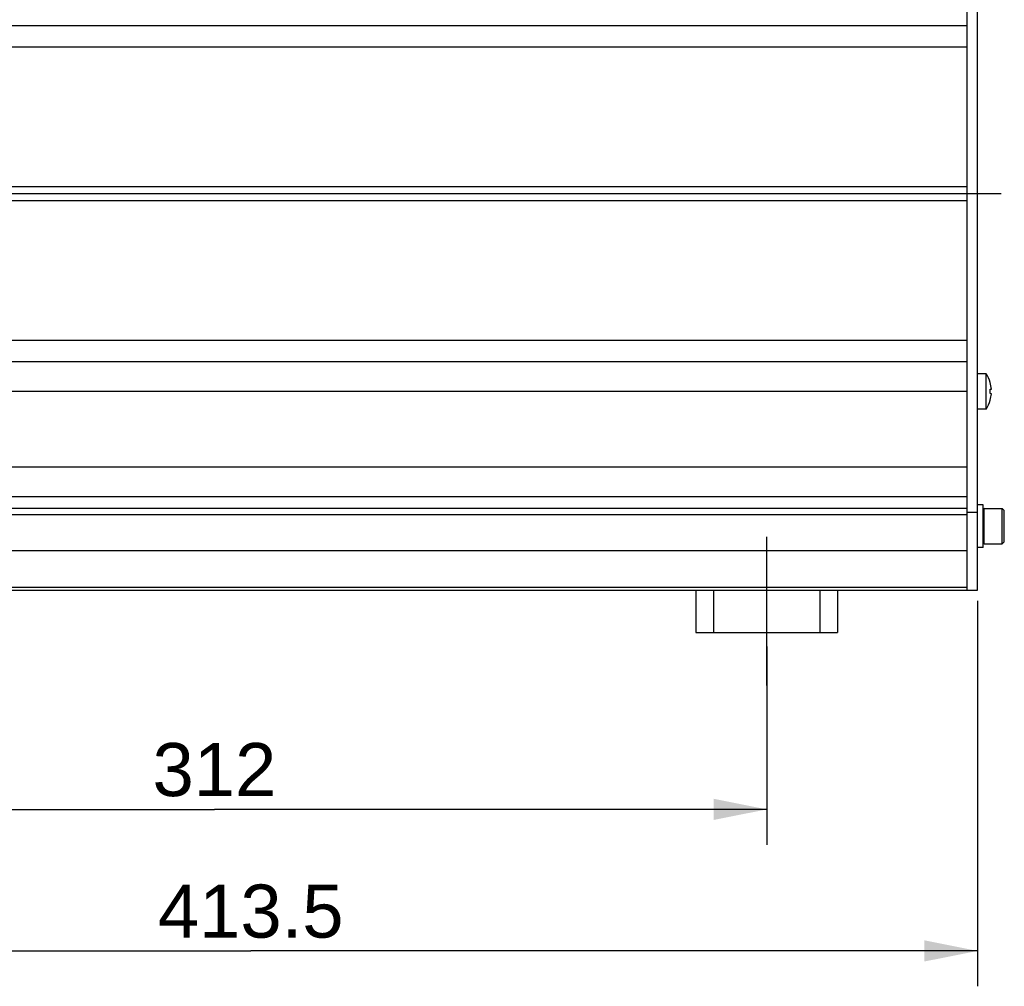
# Model space of a CAD drawing. Header units: millimetres. Extents: x 0 to 420, y 0 to 297.
# Tile 32 of 72: x 152 to 208, y 126 to 181. Entities that reach past the tile are written whole.
import ezdxf

# ---------------------------------------------------------------- set-up
doc = ezdxf.new("R2010")
doc.units = ezdxf.units.MM
doc.header["$LTSCALE"] = 23.1
doc.linetypes.add('CENTER', pattern=[0.6, 0.375, -0.075, 0.075, -0.075])
doc.layers.get('0').update_dxf_attribs({"linetype": 'CONTINUOUS'})
for name, color, linetype in [('AXIS', 7, 'CONTINUOUS'), ('COMPONENTS', 7, 'CONTINUOUS'), ('DIMENSION', 7, 'CONTINUOUS')]:
    doc.layers.add(name, color=color, linetype=linetype)
doc.styles.get("Standard").update_dxf_attribs({"font": 'arial.ttf'})
doc.dimstyles.new('DIMSTYLE_1', dxfattribs={"dimtxt": 3, "dimasz": 3, "dimexe": 0.18, "dimexo": 0.0625, "dimgap": 0.09, "dimtad": 1, "dimlfac": 5, "dimdsep": 46, "dimtxsty": 'STANDARD', "dimblk": '_FILLED', "dimblk1": '_FILLED', "dimblk2": '_FILLED', "dimcen": 0.09, "dimadec": 0, "dimazin": 0, "dimtp": 0.5, "dimtm": 0.5, "dimtfac": 1, "dimtofl": 0, "dimtmove": 0, "dimatfit": 3, "dimldrblk": '_FILLED', "dimfxl": 1, "dimtolj": 1, "dimarcsym": 0})
doc.dimstyles.new('DIMSTYLE_8', dxfattribs={"dimtxt": 3, "dimasz": 3, "dimexe": 0.18, "dimexo": 0.0625, "dimgap": 0.09, "dimtad": 1, "dimlfac": 5, "dimdsep": 46, "dimtxsty": 'STANDARD', "dimblk": '_FILLED', "dimblk1": '_FILLED', "dimblk2": '_FILLED', "dimcen": 0.09, "dimadec": 0, "dimazin": 0, "dimtp": 0.8, "dimtm": 0.8, "dimtfac": 1, "dimtofl": 0, "dimtmove": 0, "dimatfit": 3, "dimldrblk": '_FILLED', "dimfxl": 1, "dimtolj": 1, "dimarcsym": 0})

# ---------------------------------------------------------------- blocks, each defined once
blk = doc.blocks.new('_FILLED')
at = {"color": 0, "linetype": 'BYBLOCK'}
blk.add_solid([(0, 0), (-1, 0.2), (-1, -0.2)], dxfattribs=at)
blk = doc.blocks.new('*D0')
at = {"layer": 'DIMENSION', "color": 2, "linetype": 'CONTINUOUS'}
for p, q in [((194.509, 145.374), (194.509, 134.174)), ((132.109, 143.755), (132.109, 134.174)), ((132.109, 136.174), (163.309, 136.174)), ((194.509, 136.174), (163.309, 136.174))]:
    blk.add_line(p, q, dxfattribs=at)
at = {"layer": 'DIMENSION', "color": 2, "linetype": 'CONTINUOUS', "xscale": 3, "yscale": 3, "zscale": 3, "rotation": 180}
blk.add_blockref('_FILLED', (132.109, 136.174), dxfattribs=at)
at = {"layer": 'DIMENSION', "color": 2, "linetype": 'CONTINUOUS', "xscale": 3, "yscale": 3, "zscale": 3}
blk.add_blockref('_FILLED', (194.509, 136.174), dxfattribs=at)
at = {"layer": 'DIMENSION', "color": 2, "linetype": 'CONTINUOUS', "insert": (163.309, 139.924), "char_height": 3, "width": 6.99257, "attachment_point": 2, "line_spacing_factor": 0.9}
blk.add_mtext('312', dxfattribs=at)
blk = doc.blocks.new('*D11')
at = {"layer": 'DIMENSION', "color": 2, "linetype": 'CONTINUOUS'}
for p, q in [((124.309, 150.39), (124.309, 126.174)), ((206.409, 147.959), (206.409, 126.174)), ((124.309, 128.174), (165.359, 128.174)), ((206.409, 128.174), (165.359, 128.174))]:
    blk.add_line(p, q, dxfattribs=at)
at = {"layer": 'DIMENSION', "color": 2, "linetype": 'CONTINUOUS', "xscale": 3, "yscale": 3, "zscale": 3, "rotation": 180}
blk.add_blockref('_FILLED', (124.309, 128.174), dxfattribs=at)
at = {"layer": 'DIMENSION', "color": 2, "linetype": 'CONTINUOUS', "xscale": 3, "yscale": 3, "zscale": 3}
blk.add_blockref('_FILLED', (206.409, 128.174), dxfattribs=at)
at = {"layer": 'DIMENSION', "color": 2, "linetype": 'CONTINUOUS', "insert": (165.359, 131.924), "char_height": 3, "width": 10.48327, "attachment_point": 2, "line_spacing_factor": 0.9}
blk.add_mtext('413.5', dxfattribs=at)

msp = doc.modelspace()

# ---------------------------------------------------------------- linework, layer by layer
at = {"layer": 'AXIS', "color": 2, "linetype": 'CENTER'}
for p, q in [((207.74693, 170.97351), (106.44767, 170.97351)), ((194.50921, 143.17351), (194.50921, 151.57351))]:
    msp.add_line(p, q, dxfattribs=at)
at = {"layer": 'COMPONENTS', "color": 7, "linetype": 'CONTINUOUS'}
for p, q in [((205.80921, 193.37351), (205.80921, 148.57351)), ((206.40921, 148.57351), (206.40921, 193.37351)), ((128.10921, 180.47351), (205.80921, 180.47351)), ((141.00921, 179.27351), (205.80921, 179.27351)), ((141.00921, 171.37351), (205.80921, 171.37351)), ((205.80921, 170.97351), (141.00921, 170.97351)), ((205.80921, 170.57351), (141.00921, 170.57351)), ((205.80921, 162.67351), (141.00921, 162.67351)), ((205.80921, 161.47351), (128.10921, 161.47351)), ((206.90921, 160.80122), (206.40921, 160.80122)), ((206.90921, 158.80122), (206.90921, 160.80122)), ((207.1335, 160.30109), (207.13744, 160.3029)), ((205.80921, 159.79351), (141.00921, 159.79351)), ((207.1335, 159.92619), (207.19815, 159.9336)), ((207.19815, 159.66884), (207.1335, 159.67626)), ((207.13744, 159.29955), (207.1335, 159.30135)), ((206.90921, 158.80122), (206.40921, 158.80122)), ((205.80921, 155.51351), (141.00921, 155.51351)), ((205.80921, 153.83351), (141.00921, 153.83351)), ((205.80921, 152.97351), (206.40921, 152.97351)), ((206.72921, 153.38351), (206.40921, 153.38351)), ((206.72921, 150.98351), (206.72921, 153.38351)), ((206.79121, 153.18351), (207.80921, 153.18351)), ((207.80921, 153.18351), (207.92921, 153.06351)), ((207.80921, 151.18351), (207.80921, 153.18351)), ((207.92921, 151.30351), (207.92921, 153.06351)), ((207.80921, 151.18351), (207.92921, 151.30351)), ((205.80921, 150.78151), (141.00921, 150.78151)), ((206.72921, 150.98351), (206.40921, 150.98351)), ((206.79121, 151.18351), (207.80921, 151.18351)), ((141.00921, 148.57351), (206.40921, 148.57351)), ((190.50921, 148.57351), (190.50921, 146.17351)), ((191.50921, 148.57351), (191.50921, 146.17351)), ((197.50921, 148.57351), (197.50921, 146.17351)), ((198.50921, 148.57351), (198.50921, 146.17351)), ((190.50921, 146.17351), (198.50921, 146.17351))]:
    msp.add_line(p, q, dxfattribs=at)
at = {"layer": 'COMPONENTS', "color": 9, "linetype": 'CONTINUOUS'}
for p, q in [((141.00921, 153.19662), (205.80921, 153.19662)), ((206.79121, 151.18351), (206.79121, 153.18351)), ((141.00921, 152.84306), (205.80921, 152.84306)), ((205.80921, 148.71996), (141.00921, 148.71996))]:
    msp.add_line(p, q, dxfattribs=at)
at = {"layer": 'COMPONENTS', "color": 7, "linetype": 'CONTINUOUS'}
for centre, radius, start, end in [((205.38389, 159.80122), 1.8239, 16.015491, 33.248757), ((205.3696, 159.8013), 1.83334, 4.138199, 15.819746), ((205.15421, 159.80122), 1.98322, 356.387191, 3.612809), ((205.3696, 159.80114), 1.83334, 344.180254, 355.861801), ((205.38389, 159.80122), 1.8239, 326.751243, 343.984509), ((206.79121, 153.12151), 0.062, 90, 180), ((206.79121, 151.24551), 0.062, 180, 270)]:
    msp.add_arc(centre, radius, start, end, dxfattribs=at)

# ---------------------------------------------------------------- dimensions: what is measured, and where the dimension line sits
at = {"layer": 'DIMENSION', "color": 2, "linetype": 'CONTINUOUS'}
dim = msp.add_linear_dim(base=(206.40921, 128.17351), p1=(124.30921, 150.38977), p2=(206.40921, 147.95901), text='413.5', dimstyle='DIMSTYLE_8', dxfattribs=at)
dim.commit()
dim.dimension.update_dxf_attribs({"geometry": '*D11', "text_midpoint": (160.11758, 130.42351), "dimtype": 160})
dim = msp.add_linear_dim(base=(194.50921, 136.17351), p1=(132.10921, 143.75482), p2=(194.50921, 145.37351), dimstyle='DIMSTYLE_1', dxfattribs=at)
dim.commit()
dim.dimension.update_dxf_attribs({"geometry": '*D0', "text_midpoint": (159.81293, 138.42351), "dimtype": 160})

doc.saveas('drawing.dxf')
